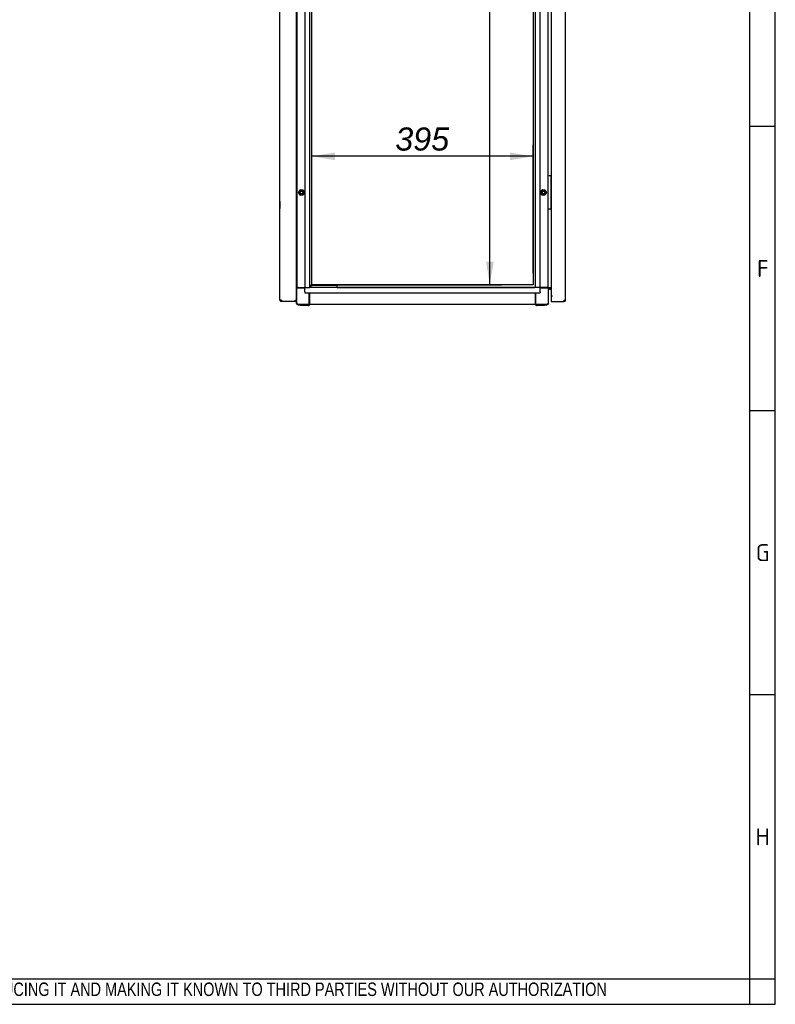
# Model space of a CAD drawing. Extents: x -12 to 412, y 11 to 308.
# Tile 7 of 10: x 322 to 412, y 11 to 128. Entities that reach past the tile are written whole.
import ezdxf
from ezdxf.lldxf.tags import DXFTag

# ---------------------------------------------------------------- set-up
doc = ezdxf.new("R2010")
doc.units = 0
doc.layers.get('0').update_dxf_attribs({"linetype": 'CONTINUOUS'})
for name, color, linetype in [('_TRANSLATION', 7, 'CONTINUOUS'), ('AE00198_03', 7, 'CONTINUOUS'), ('AE00219_00', 7, 'CONTINUOUS'), ('AE00219_03', 7, 'CONTINUOUS'), ('AE00368_00', 7, 'CONTINUOUS'), ('AE00500_10', 7, 'CONTINUOUS'), ('DEFAULT', 7, 'CONTINUOUS'), ('DV3__TRANSLATION', 7, 'CONTINUOUS'), ('F0000000_08', 7, 'CONTINUOUS'), ('F0000000_89', 7, 'CONTINUOUS'), ('F0000000_91', 7, 'CONTINUOUS'), ('F0000001_37', 7, 'CONTINUOUS'), ('M0000000_06', 7, 'CONTINUOUS'), ('M0000000_29', 7, 'CONTINUOUS'), ('M0000000_38', 7, 'CONTINUOUS'), ('M0000000_44', 7, 'CONTINUOUS'), ('M0000000_48', 7, 'CONTINUOUS'), ('M0000000_57', 7, 'CONTINUOUS')]:
    doc.layers.add(name, color=color, linetype=linetype)
doc.styles.add('SEACAD_ARIAL', font='arial.ttf')
doc.styles.add('SEACAD_ARIALI', font='ariali.ttf')
tags = doc.linetypes.add('CENTER2', pattern=[28.575, 19.05, -3.175, 3.175, -3.175]).pattern_tags.tags
tags[10:11] = [DXFTag(74, 4), DXFTag(75, 0), DXFTag(340, '0'), DXFTag(46, 0.0), DXFTag(50, 0.0), DXFTag(44, 0.0), DXFTag(45, 0.0)]
tags[8:9] = [DXFTag(74, 4), DXFTag(75, 0), DXFTag(340, '0'), DXFTag(46, 0.0), DXFTag(50, 0.0), DXFTag(44, 0.0), DXFTag(45, 0.0)]
tags[6:7] = [DXFTag(74, 4), DXFTag(75, 0), DXFTag(340, '0'), DXFTag(46, 0.0), DXFTag(50, 0.0), DXFTag(44, 0.0), DXFTag(45, 0.0)]
tags[4:5] = [DXFTag(74, 4), DXFTag(75, 0), DXFTag(340, '0'), DXFTag(46, 0.0), DXFTag(50, 0.0), DXFTag(44, 0.0), DXFTag(45, 0.0)]
doc.dimstyles.new('ISO', dxfattribs={"dimtxt": 2.75, "dimasz": 2.75, "dimexe": 1.375, "dimexo": 1.375, "dimgap": 0.6875, "dimtad": 1, "dimdec": 1, "dimlfac": 15, "dimtxsty": 'SEACAD_ARIAL', "dimblk1": '_SE_FILLED', "dimblk2": '_SE_FILLED', "dimsah": 1, "dimcen": 1.375, "dimazin": 3, "dimtfac": 0.7, "dimtdec": 3, "dimtmove": 0, "dimatfit": 3})

# ---------------------------------------------------------------- blocks, each defined once
blk = doc.blocks.new('SE2')
at = {"layer": 'AE00198_03', "color": 7, "linetype": 'CONTINUOUS'}
for p, q in [((385.41, 109.47), (385.37, 109.47)), ((385.37, 108.77), (385.41, 108.77)), ((385.41, 106.47), (385.37, 106.47)), ((385.37, 105.77), (385.41, 105.77))]:
    blk.add_line(p, q, dxfattribs=at)
at = {"layer": 'AE00219_00', "color": 7, "linetype": 'CONTINUOUS'}
for p, q in [((357.38, 96.32), (357.41, 96.3)), ((357.81, 96.3), (357.41, 96.3)), ((357.41, 96.3), (357.41, 96.28)), ((357.81, 96.3), (357.83, 96.32)), ((357.81, 96.28), (357.81, 96.3)), ((359.05, 96.32), (359.07, 96.3)), ((359.47, 96.3), (359.07, 96.3)), ((359.07, 96.3), (359.07, 96.28)), ((359.47, 96.3), (359.49, 96.32)), ((359.47, 96.28), (359.47, 96.3))]:
    blk.add_line(p, q, dxfattribs=at)
at = {"layer": 'AE00219_03', "color": 7, "linetype": 'CONTINUOUS'}
for p, q in [((353.13, 106.52), (353.13, 105.72)), ((353.14, 106.52), (353.13, 106.52)), ((353.13, 105.72), (353.14, 105.72)), ((353.13, 94.88), (353.13, 95.68)), ((353.14, 95.68), (353.13, 95.68)), ((353.13, 94.88), (353.14, 94.88))]:
    blk.add_line(p, q, dxfattribs=at)
at = {"layer": 'AE00368_00', "color": 7, "linetype": 'CONTINUOUS'}
for p, q in [((356.93, 96.32), (356.93, 96.28)), ((358.29, 96.28), (358.29, 96.32)), ((358.59, 96.32), (358.59, 96.28)), ((359.95, 96.32), (359.91, 96.32)), ((359.95, 96.28), (359.95, 96.32))]:
    blk.add_line(p, q, dxfattribs=at)
for centre, start, end in [((357.18, 96.27), 16.6015, 90), ((358.03, 96.27), 90, 163.3985), ((358.85, 96.27), 16.6015, 90), ((359.7, 96.27), 90, 163.3985)]:
    blk.add_arc(centre, 0.0467, start, end, dxfattribs=at)
at = {"layer": 'AE00500_10', "color": 7, "linetype": 'CONTINUOUS'}
for p, q in [((355.11, 109.43), (355.14, 109.43)), ((355.14, 108.8), (355.11, 108.8)), ((355.35, 107.62), (355.52, 107.93)), ((355.42, 107.62), (355.56, 107.87)), ((355.53, 107.93), (355.89, 107.93)), ((355.56, 107.87), (355.85, 107.87)), ((355.85, 107.87), (355.99, 107.62)), ((355.89, 107.93), (356.07, 107.62)), ((384.15, 107.62), (384.32, 107.93)), ((384.22, 107.62), (384.36, 107.87)), ((384.33, 107.93), (384.69, 107.93)), ((384.36, 107.87), (384.65, 107.87)), ((384.65, 107.87), (384.79, 107.62)), ((384.69, 107.93), (384.87, 107.62)), ((355.52, 107.31), (355.35, 107.62)), ((355.56, 107.37), (355.42, 107.62)), ((355.89, 107.3), (355.53, 107.3)), ((355.85, 107.37), (355.56, 107.37)), ((355.99, 107.62), (355.85, 107.37)), ((356.07, 107.62), (355.89, 107.31)), ((384.32, 107.31), (384.15, 107.62)), ((384.36, 107.37), (384.22, 107.62)), ((384.69, 107.3), (384.33, 107.3)), ((384.65, 107.37), (384.36, 107.37)), ((384.79, 107.62), (384.65, 107.37)), ((384.87, 107.62), (384.69, 107.31)), ((355.11, 106.43), (355.14, 106.43)), ((355.14, 105.8), (355.11, 105.8))]:
    blk.add_line(p, q, dxfattribs=at)
for centre in [(355.71, 107.62), (384.51, 107.62)]:
    blk.add_circle(centre, 0.164, dxfattribs=at)
for centre, radius, start, end in [((355.53, 107.93), 0.00333, 90, 150), ((355.89, 107.93), 0.00333, 30, 90), ((384.33, 107.93), 0.00333, 90, 150), ((384.69, 107.93), 0.00333, 30, 90), ((355.35, 107.62), 0.00333, 150, 210), ((355.71, 107.62), 0.2, 75, 15), ((355.53, 107.31), 0.00333, 210, 270), ((355.89, 107.31), 0.00333, 270, 330), ((356.06, 107.62), 0.00333, 330, 30), ((384.15, 107.62), 0.00333, 150, 210), ((384.51, 107.62), 0.2, 75, 15), ((384.33, 107.31), 0.00333, 210, 270), ((384.69, 107.31), 0.00333, 270, 330), ((384.86, 107.62), 0.00333, 330, 30)]:
    blk.add_arc(centre, radius, start, end, dxfattribs=at)
at = {"layer": 'DV3__TRANSLATION', "color": 7, "linetype": 'CENTER2'}
for p, q in [((356.94, 96.62), (356.94, 211.95)), ((383.27, 211.95), (383.27, 96.62)), ((383.27, 96.62), (356.94, 96.62))]:
    blk.add_line(p, q, dxfattribs=at)
at = {"layer": 'F0000000_08', "color": 7, "linetype": 'CONTINUOUS'}
for p, q in [((385.07, 105.65), (385.07, 109.58)), ((385.11, 109.62), (385.14, 109.62)), ((385.14, 109.62), (385.31, 109.62)), ((385.31, 109.62), (385.34, 109.62)), ((385.34, 109.62), (385.35, 109.62)), ((385.36, 109.62), (385.35, 109.62)), ((385.37, 109.58), (385.37, 105.65)), ((385.38, 109.6), (385.41, 109.57)), ((385.14, 105.62), (385.11, 105.62)), ((385.31, 105.62), (385.14, 105.62)), ((385.34, 105.62), (385.31, 105.62)), ((385.35, 105.62), (385.34, 105.62)), ((385.41, 105.66), (385.38, 105.63))]:
    blk.add_line(p, q, dxfattribs=at)
for centre, start, end in [((385.11, 109.58), 90, 180), ((385.34, 109.58), 0, 90), ((385.36, 109.58), 36.8699, 90), ((385.11, 105.65), 180, 270), ((385.34, 105.65), 270, 0), ((385.36, 105.65), 270, 323.1301)]:
    blk.add_arc(centre, 0.0333, start, end, dxfattribs=at)
at = {"layer": 'F0000000_89', "color": 7, "linetype": 'CONTINUOUS'}
for p, q in [((387.14, 94.8), (387.14, 213.76)), ((385.41, 213.28), (385.41, 95.28)), ((385.56, 95.28), (385.41, 95.28)), ((385.41, 95.28), (385.41, 94.8)), ((385.56, 95.28), (385.41, 95.28)), ((385.56, 95.28), (385.56, 95.28)), ((385.56, 95.28), (385.56, 95.28)), ((385.41, 94.8), (385.41, 94.62)), ((385.41, 94.62), (386.95, 94.62)), ((386.95, 94.8), (387.14, 94.8)), ((386.95, 94.62), (386.95, 94.62))]:
    blk.add_line(p, q, dxfattribs=at)
for centre, radius, start, end in [((375.35, 94.79), 11.6, 359.1297, 0.0518), ((386.95, 94.8), 0.187, 270.0021, 359.9979)]:
    blk.add_arc(centre, radius, start, end, dxfattribs=at)
at = {"layer": 'F0000000_91', "color": 7, "linetype": 'CONTINUOUS'}
blk.add_open_spline([(385.41, 94.8), (385.41, 94.79), (385.41, 94.78), (385.41, 94.77)], degree=3, dxfattribs=at)
at = {"layer": 'F0000001_37', "color": 7, "linetype": 'CONTINUOUS'}
for p, q in [((353.14, 94.8), (353.14, 213.76)), ((355.11, 94.72), (355.11, 213.85)), ((353.33, 94.8), (353.14, 94.8)), ((353.14, 94.73), (353.15, 94.74)), ((355.01, 94.62), (353.33, 94.62)), ((353.33, 94.62), (353.33, 94.62)), ((355.01, 94.72), (354.92, 94.8)), ((355.01, 94.72), (354.92, 94.8)), ((355.01, 94.62), (355.01, 94.72)), ((355.11, 94.72), (355.01, 94.72)), ((355.11, 94.72), (355.01, 94.72)), ((355.11, 94.62), (355.01, 94.62)), ((355.11, 94.62), (355.11, 94.72))]:
    blk.add_line(p, q, dxfattribs=at)
for centre, radius, start, end in [((353.33, 94.8), 0.187, 180, 270), ((364.93, 94.79), 11.6, 179.9482, 180.8703)]:
    blk.add_arc(centre, radius, start, end, dxfattribs=at)
at = {"layer": 'M0000000_06', "color": 7, "linetype": 'CONTINUOUS'}
for p, q in [((355.31, 96.28), (355.11, 96.28)), ((355.31, 96.22), (355.11, 96.22)), ((355.14, 94.45), (355.14, 96.22)), ((355.31, 96.28), (356.11, 96.28)), ((356.11, 96.22), (355.31, 96.22)), ((384.91, 96.28), (384.11, 96.28)), ((384.91, 96.22), (384.11, 96.22)), ((385.12, 96.28), (384.91, 96.28)), ((385.12, 96.22), (384.91, 96.22)), ((385.07, 96.22), (385.07, 94.45)), ((385.12, 96.22), (385.12, 96.28)), ((385.12, 94.45), (385.12, 96.22)), ((356.64, 94.45), (356.64, 95.68)), ((356.71, 94.45), (356.71, 95.68)), ((383.51, 95.68), (383.51, 94.45)), ((383.57, 95.68), (383.57, 94.45)), ((355.09, 94.72), (355.09, 94.72)), ((355.09, 94.62), (355.09, 94.45)), ((356.64, 94.28), (355.31, 94.28)), ((355.31, 94.23), (355.57, 94.23)), ((355.57, 94.17), (355.57, 94.28)), ((355.71, 94.15), (355.59, 94.15)), ((356.44, 94.15), (355.71, 94.15)), ((356.56, 94.15), (356.44, 94.15)), ((356.57, 94.17), (356.57, 94.28)), ((356.57, 94.23), (356.64, 94.23)), ((356.64, 94.23), (356.64, 94.45)), ((356.64, 94.23), (356.71, 94.23)), ((356.71, 94.23), (356.71, 94.45)), ((383.51, 94.45), (383.51, 94.23)), ((383.57, 94.23), (383.51, 94.23)), ((383.57, 94.45), (383.57, 94.23)), ((384.91, 94.28), (383.57, 94.28)), ((383.57, 94.23), (383.64, 94.23)), ((383.64, 94.17), (383.64, 94.28)), ((383.77, 94.15), (383.66, 94.15)), ((384.51, 94.15), (383.77, 94.15)), ((384.62, 94.15), (384.51, 94.15)), ((384.64, 94.17), (384.64, 94.28)), ((384.64, 94.23), (384.91, 94.23))]:
    blk.add_line(p, q, dxfattribs=at)
for centre, radius, start, end in [((355.31, 94.45), 0.217, 180, 270), ((355.31, 94.45), 0.167, 180, 270), ((355.59, 94.17), 0.0167, 180, 270), ((356.56, 94.17), 0.0167, 270, 0), ((383.66, 94.17), 0.0167, 180, 270), ((384.62, 94.17), 0.0167, 270, 0), ((384.91, 94.45), 0.167, 270, 0), ((384.91, 94.45), 0.217, 270, 0)]:
    blk.add_arc(centre, radius, start, end, dxfattribs=at)
at = {"layer": 'M0000000_29', "color": 7, "linetype": 'CONTINUOUS'}
for p, q in [((355.14, 212.28), (355.14, 96.28)), ((356.11, 212.28), (356.11, 96.28)), ((356.71, 96.28), (356.71, 212.28)), ((383.51, 212.28), (383.51, 96.28)), ((384.11, 96.28), (384.11, 212.28)), ((385.07, 109.58), (385.07, 133.98)), ((385.07, 96.28), (385.07, 105.65)), ((356.19, 96.28), (356.11, 96.28)), ((356.19, 96.28), (356.46, 96.28)), ((356.46, 96.28), (356.71, 96.28)), ((383.75, 96.28), (383.51, 96.28)), ((384.02, 96.28), (383.75, 96.28)), ((384.11, 96.28), (384.02, 96.28)), ((385.12, 96.28), (385.16, 96.28)), ((385.16, 96.28), (385.41, 96.28))]:
    blk.add_line(p, q, dxfattribs=at)
at = {"layer": 'M0000000_38', "color": 7, "linetype": 'CONTINUOUS'}
for p, q in [((385.21, 96.2), (385.12, 96.2)), ((385.21, 96.28), (385.21, 96.2)), ((385.21, 96.2), (385.21, 96.12)), ((385.41, 96.2), (385.21, 96.2)), ((385.21, 96.2), (385.41, 96.2)), ((385.21, 96.12), (385.41, 96.12))]:
    blk.add_line(p, q, dxfattribs=at)
for radius, end in [(0.213, 112.9934), (0.133, 128.6822)]:
    blk.add_arc((385.21, 95.98), radius, 90, end, dxfattribs=at)
at = {"layer": 'M0000000_44', "color": 7, "linetype": 'CONTINUOUS'}
for p, q in [((356.11, 96.04), (356.11, 96.28)), ((383.51, 96.28), (356.71, 96.28)), ((384.11, 96.04), (384.11, 96.28)), ((356.11, 95.77), (356.11, 96.04)), ((356.11, 95.77), (356.11, 95.68)), ((356.11, 95.68), (384.11, 95.68)), ((384.11, 95.77), (384.11, 96.04)), ((384.11, 95.77), (384.11, 95.68)), ((383.51, 94.28), (356.71, 94.28))]:
    blk.add_line(p, q, dxfattribs=at)
at = {"layer": 'M0000000_48', "color": 7, "linetype": 'CONTINUOUS'}
for p in [(359.95, 96.28), (383.49, 96.28)]:
    blk.add_line(p, (383.49, 96.28), dxfattribs=at)
at = {"layer": 'M0000000_57', "color": 7, "linetype": 'CONTINUOUS'}
for p, q in [((356.84, 96.52), (356.71, 96.52)), ((356.81, 96.48), (356.81, 96.35)), ((356.81, 96.32), (356.84, 96.32)), ((357.14, 96.52), (356.84, 96.52)), ((356.84, 96.32), (357.14, 96.32)), ((359.61, 96.52), (357.14, 96.52)), ((357.14, 96.32), (359.61, 96.32)), ((359.91, 96.52), (359.61, 96.52)), ((359.61, 96.32), (359.91, 96.32)), ((359.94, 96.35), (359.94, 96.48)), ((359.94, 96.32), (359.94, 96.35))]:
    blk.add_line(p, q, dxfattribs=at)
for centre, start, end in [((356.84, 96.48), 90, 180), ((356.84, 96.35), 180, 270), ((359.91, 96.48), 0, 90), ((359.91, 96.35), 270, 0)]:
    blk.add_arc(centre, 0.0333, start, end, dxfattribs=at)
blk = doc.blocks.new('DMBLK92')
at = {"layer": '_TRANSLATION', "linetype": 'CONTINUOUS'}
for points in [[(378.58, 209.2), (378.12, 211.95), (377.67, 209.2)], [(378.58, 99.37), (377.67, 99.37), (378.12, 96.62)]]:
    blk.add_hatch(color=7, dxfattribs=at).paths.add_polyline_path(points)
at = {"layer": '_TRANSLATION', "color": 7, "linetype": 'CONTINUOUS'}
for p, q in [((378.12, 96.62), (378.12, 211.95)), ((358.31, 96.62), (379.5, 96.62))]:
    blk.add_line(p, q, dxfattribs=at)
at = {"layer": '_TRANSLATION', "color": 7, "linetype": 'CONTINUOUS', "style": 'SEACAD_ARIALI'}
blk.add_text('1730', height=2.75, rotation=90, dxfattribs=at).set_placement((377.44, 148.04))
blk = doc.blocks.new('_SE_FILLED')
at = {"color": 0}
blk.add_line((0, 0), (-1, 0), dxfattribs=at)
blk.add_solid([(0, 0), (-1, -0.1665), (-1, 0.1665), (0, 0)], dxfattribs=at)
blk = doc.blocks.new('DMBLK93')
at = {"layer": '_TRANSLATION', "linetype": 'CONTINUOUS'}
for points in [[(359.69, 112.37), (356.94, 111.92), (359.69, 111.46)], [(380.52, 112.37), (380.52, 111.46), (383.27, 111.92)]]:
    blk.add_hatch(color=7, dxfattribs=at).paths.add_polyline_path(points)
at = {"layer": '_TRANSLATION', "color": 7, "linetype": 'CONTINUOUS'}
for p, q in [((356.94, 97.99), (356.94, 113.29)), ((383.27, 97.99), (383.27, 113.29)), ((383.27, 111.92), (356.94, 111.92))]:
    blk.add_line(p, q, dxfattribs=at)
at = {"layer": '_TRANSLATION', "color": 7, "linetype": 'CONTINUOUS', "style": 'SEACAD_ARIALI'}
blk.add_text('395', height=2.75, dxfattribs=at).set_placement((366.87, 112.6))

msp = doc.modelspace()

# ---------------------------------------------------------------- linework, layer by layer
at = {"color": 7, "linetype": 'CONTINUOUS'}
for p, q in [((412.092, 10.9591), (412.092, 287.5885)), ((412.092, 115.4523), (409.0633, 115.4523)), ((412.092, 81.6309), (409.0633, 81.6309)), ((412.092, 47.8094), (409.0633, 47.8094)), ((6.2345, 10.9591), (412.092, 10.9591))]:
    msp.add_line(p, q, dxfattribs=at)
at = {"layer": 'DEFAULT', "color": 7, "linetype": 'CONTINUOUS'}
for p, q in [((409.0633, 10.9591), (409.0633, 287.5885)), ((6.2345, 13.9879), (412.092, 13.9879))]:
    msp.add_line(p, q, dxfattribs=at)

# ---------------------------------------------------------------- block references
at = {"layer": '_TRANSLATION'}
msp.add_blockref('SE2', (0, 0), dxfattribs=at)

# ---------------------------------------------------------------- texts
for s, insert, char_height, width, attachment_point in [('{\\fSolid Edge ANSI|b0||i0||c0|p34;\\C7;\\H2.019192;\\W1.;F}', (410.6121, 97.5377), 2.019192, 2.271601, 8), ('{\\fSolid Edge ANSI|b0||i0||c0|p34;\\C7;\\H2.019192;\\W1.;G}', (410.5863, 63.7163), 2.019192, 2.5871, 8), ('{\\fSolid Edge ANSI|b0||i0||c0|p34;\\C7;\\H2.019192;\\W1.;H}', (410.5882, 29.8948), 2.019192, 2.713299, 8), ('{\\fArial Narrow|b0||i0||c0|p34;\\C7;\\H1.6;\\W0.94;IN ACCORDANCE WITH THE LAW, WE RESERVE THE OWNERSHIP OF THIS DESIGN WITH THE PROHIBITION OF REPRODUCING IT AND MAKING IT KNOWN TO THIRD PARTIES WITHOUT OUR AUTHORIZATION}', (219.6882, 11.6523), 1.6, 181.995713, 7)]:
    msp.add_mtext(s, dxfattribs=dict(insert=insert, char_height=char_height, width=width, attachment_point=attachment_point))

# ---------------------------------------------------------------- dimensions: what is measured, and where the dimension line sits
at = {"layer": '_TRANSLATION', "color": 7, "linetype": 'CONTINUOUS'}
for base, p1, p2, angle, picture, middle, dimtype in [((378.1234, 211.9509), (356.9396, 96.6176), (383.2729, 211.9509), 90, 'DMBLK92', (378.1234, 152.3162), 160), ((383.2729, 111.9162), (383.2729, 96.6176), (356.9396, 96.6176), 180, 'DMBLK93', (370.1062, 111.9162), 161)]:
    dim = msp.add_linear_dim(base=base, p1=p1, p2=p2, angle=angle, text='\\A1;<>', dimstyle='ISO', dxfattribs=at)
    dim.commit()
    dim.dimension.update_dxf_attribs({"geometry": picture, "text_midpoint": middle, "dimtype": dimtype})

doc.saveas('drawing.dxf')
